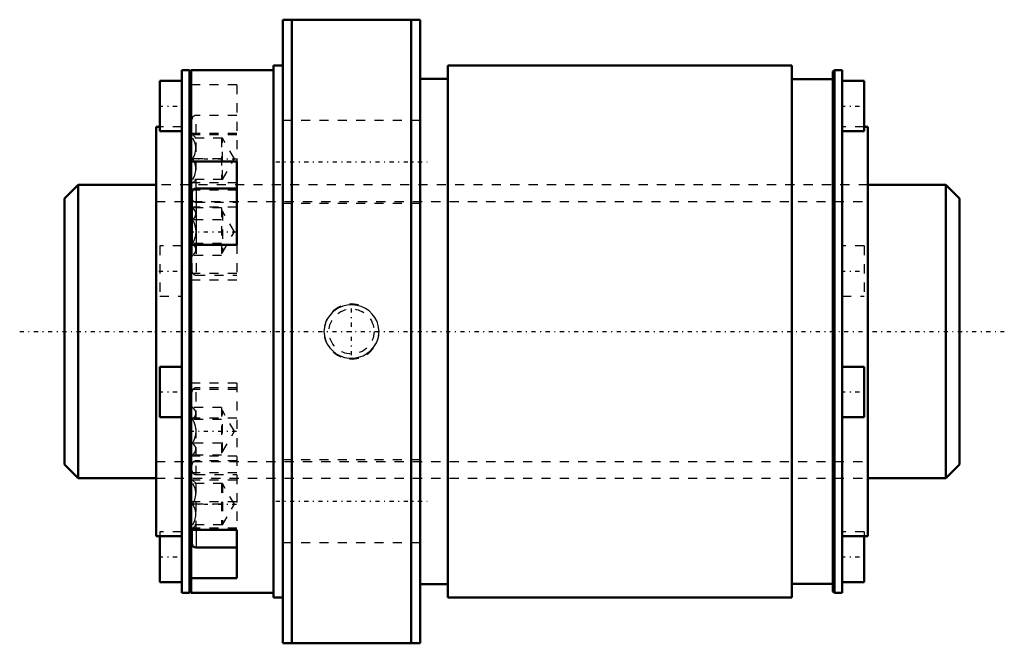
# Model space of a CAD drawing. Header units: millimetres. Extents: x -15 to 92, y -34 to 34.
import ezdxf

# ---------------------------------------------------------------- set-up
doc = ezdxf.new("R2010")
doc.units = ezdxf.units.MM
doc.linetypes.add('Center', pattern=[1.5, 0.45, -0.5, 0.05, -0.5])
doc.linetypes.add('Dashed', pattern=[2, 1, -1])
for name, color, linetype, lineweight in [('2d ConnectionPoints', 7, 'Continuous', 50), ('AM_0', 7, 'Continuous', 50), ('AM_4', 3, 'Continuous', 25), ('AM_5', 3, 'Continuous', 25), ('AM_7', 7, 'Center', 25), ('AM_9', 6, 'Dashed', 25)]:
    doc.layers.add(name, color=color, linetype=linetype, lineweight=lineweight)

# ---------------------------------------------------------------- blocks, each defined once
blk = doc.blocks.new('1_NRR0130BLK3232_3_6Nut_0_in_BLK3232_3_6ZZG1_97_6LC3_N0_1300_4')
at = {"layer": 'AM_0'}
for p, q in [((13.8, 34), (28.8, 34)), ((13.8, 34), (13.8, -34)), ((14.8, 34), (14.8, -34)), ((27.8, 34), (27.8, -34)), ((28.8, 34), (28.8, -34)), ((12.8, 29), (12.8, -29)), ((13.8, 29), (12.8, 29)), ((31.8, 29), (31.8, -29)), ((69.3, 29), (31.8, 29)), ((69.3, 29), (69.3, -29)), ((2.8, 28.5), (2.8, -28.5)), ((3.65, 28.5), (2.8, 28.5)), ((3.8, 28.35), (3.65, 28.5)), ((3.65, 28.5), (3.65, -28.5)), ((12.8, 28.5), (3.8, 28.5)), ((3.8, 28.5), (3.8, -28.5)), ((73.95, 28.5), (73.8, 28.35)), ((73.8, 28.35), (73.8, -28.35)), ((74.8, 28.5), (73.95, 28.5)), ((73.95, 28.5), (73.95, -28.5)), ((74.8, 28.5), (74.8, -28.5)), ((0.4, 27.33), (0.4, 21.83)), ((2.8, 27.33), (0.4, 27.33)), ((31.8, 27.55), (28.8, 27.55)), ((73.8, 27.5), (69.3, 27.5)), ((77.2, 27.33), (74.8, 27.33)), ((77.2, 27.33), (77.2, 21.83)), ((0, 22.3), (0, -22.3)), ((0.4, 22.3), (0, 22.3)), ((0.4, 21.83), (2.8, 21.83)), ((74.8, 21.83), (77.2, 21.83)), ((77.6, 22.3), (77.2, 22.3)), ((77.6, 22.3), (77.6, -22.3)), ((3.8, 18.55), (8.8, 18.55)), ((8.8, 9.46), (8.8, 18.55)), ((3.9, 15.15), (3.9, 9.46)), ((8.8, 15.6), (4.35, 15.6)), ((8.8, 9.46), (3.8, 9.46)), ((0.4, -3.84), (0.4, -9.34)), ((2.8, -3.84), (0.4, -3.84)), ((77.2, -3.84), (74.8, -3.84)), ((77.2, -3.84), (77.2, -9.34)), ((0.4, -9.34), (2.8, -9.34)), ((74.8, -9.34), (77.2, -9.34)), ((0, -22.3), (2.8, -22.3)), ((0.4, -22.3), (0.4, -27.33)), ((3.8, -21.63), (8.8, -21.63)), ((3.9, -21.63), (3.9, -23.11)), ((8.8, -26.88), (8.8, -21.63)), ((74.8, -22.3), (77.6, -22.3)), ((77.2, -22.3), (77.2, -27.33)), ((4.35, -23.56), (8.8, -23.56)), ((0.4, -27.33), (2.8, -27.33)), ((8.8, -26.88), (3.8, -26.88)), ((28.8, -27.55), (31.8, -27.55)), ((69.3, -27.5), (73.8, -27.5)), ((74.8, -27.33), (77.2, -27.33)), ((2.8, -28.5), (3.65, -28.5)), ((3.65, -28.5), (3.8, -28.35)), ((3.8, -28.5), (12.8, -28.5)), ((73.8, -28.35), (73.95, -28.5)), ((73.95, -28.5), (74.8, -28.5)), ((12.8, -29), (13.8, -29)), ((31.8, -29), (69.3, -29)), ((28.8, -34), (13.8, -34))]:
    blk.add_line(p, q, dxfattribs=at)
for centre, start, end in [((4.35, 15.15), 90, 180), ((4.35, -23.11), 180, 270)]:
    blk.add_arc(centre, 0.45, start, end, dxfattribs=at)
at = {"layer": 'AM_4'}
for p, q in [((3.99, 15.42), (3.8, 15.42)), ((4.35, 15.6), (4.35, 9.46)), ((4.35, -21.63), (4.35, -23.56))]:
    blk.add_line(p, q, dxfattribs=at)
at = {"layer": 'AM_5', "linetype": 'Dashed'}
blk.add_arc((21.3, 0), 3, 75, 15, dxfattribs=at)
at = {"layer": 'AM_7'}
for p, q in [((0.28, 24.58), (2.92, 24.58)), ((74.68, 24.58), (77.32, 24.58)), ((3.65, 18.84), (9.04, 18.84)), ((13.05, 18.5), (29.55, 18.5)), ((3.65, 10.88), (9.04, 10.88)), ((0.28, 6.59), (2.92, 6.59)), ((74.68, 6.59), (77.32, 6.59)), ((21.3, -2.58), (21.3, 2.58)), ((0.28, -6.59), (2.92, -6.59)), ((74.68, -6.59), (77.32, -6.59)), ((3.65, -10.88), (9.04, -10.88)), ((3.65, -18.84), (9.04, -18.84)), ((13.05, -18.5), (29.55, -18.5)), ((0.28, -24.58), (2.92, -24.58)), ((74.68, -24.58), (77.32, -24.58))]:
    blk.add_line(p, q, dxfattribs=at)
at = {"layer": 'AM_9'}
for p, q in [((8.8, 26.88), (3.8, 26.88)), ((8.8, 26.88), (8.8, 18.55)), ((3.9, 15.15), (3.9, 23.11)), ((8.8, 23.56), (4.35, 23.56)), ((4.35, 15.6), (4.35, 23.56)), ((28.8, 23), (13.8, 23)), ((2.8, 22.3), (0.4, 22.3)), ((3.8, 21.63), (8.8, 21.63)), ((4.35, 21.09), (3.9, 21.54)), ((77.2, 22.3), (74.8, 22.3)), ((8.8, 21.46), (3.8, 21.46)), ((7.23, 21.09), (4, 21.09)), ((7.13, 21.09), (7.13, 16.59)), ((8.53, 18.84), (7.23, 21.09)), ((7.23, 16.59), (7.23, 21.09)), ((7.13, 18.84), (4, 18.84)), ((7.23, 16.59), (8.53, 18.84)), ((8.8, 16.21), (3.8, 16.21)), ((3.9, 16.14), (4.35, 16.59)), ((7.23, 16.59), (4, 16.59)), ((77.6, 16), (0, 16)), ((8.8, 15.42), (3.99, 15.42)), ((4.35, 14.11), (8.8, 14.11)), ((13.8, 14), (28.8, 14)), ((3.8, 13.59), (8.8, 13.59)), ((4, 13.47), (3.9, 13.57)), ((7.13, 13.47), (4, 13.47)), ((7.13, 13.47), (7.13, 8.28)), ((7.23, 13.12), (7.13, 13.12)), ((7.23, 13.12), (7.23, 8.63)), ((8.53, 10.88), (7.23, 13.12)), ((7.13, 12.17), (4, 12.17)), ((7.23, 8.63), (8.53, 10.88)), ((0.4, 9.34), (0.4, 3.84)), ((2.8, 9.34), (0.4, 9.34)), ((3.9, 9.46), (3.9, 6.6)), ((7.13, 9.58), (4, 9.58)), ((4.35, 9.46), (4.35, 6.15)), ((7.13, 8.63), (7.23, 8.63)), ((8.8, 9.46), (8.8, 5.62)), ((77.2, 9.34), (74.8, 9.34)), ((77.2, 9.34), (77.2, 3.84)), ((3.9, 8.18), (4, 8.28)), ((7.13, 8.28), (4, 8.28)), ((8.8, 6.33), (3.8, 6.33)), ((3.8, 5.62), (8.8, 5.62)), ((4.35, 6.15), (8.8, 6.15)), ((0.4, 3.84), (2.8, 3.84)), ((74.8, 3.84), (77.2, 3.84)), ((8.8, -5.63), (3.8, -5.63)), ((8.8, -6.33), (3.8, -6.33)), ((8.8, -6.15), (4.35, -6.15)), ((4.35, -21.63), (4.35, -6.15)), ((8.8, -5.63), (8.8, -21.63)), ((3.9, -21.63), (3.9, -6.6)), ((4, -8.28), (3.9, -8.18)), ((7.13, -8.28), (4, -8.28)), ((7.13, -8.28), (7.13, -13.47)), ((8.8, -9.46), (3.8, -9.46)), ((7.13, -9.58), (4, -9.58)), ((7.23, -8.63), (7.13, -8.63)), ((8.53, -10.88), (7.23, -8.63)), ((7.23, -13.12), (7.23, -8.63)), ((7.23, -13.12), (8.53, -10.88)), ((7.13, -12.17), (4, -12.17)), ((8.8, -13.59), (3.8, -13.59)), ((3.9, -13.57), (4, -13.47)), ((7.13, -13.47), (4, -13.47)), ((7.13, -13.12), (7.23, -13.12)), ((8.8, -14.11), (4.35, -14.11)), ((28.8, -14), (13.8, -14)), ((0, -16), (77.6, -16)), ((8.8, -15.42), (3.8, -15.42)), ((4.35, -15.6), (8.8, -15.6)), ((8.8, -16.21), (3.8, -16.21)), ((4.35, -16.59), (3.9, -16.14)), ((7.23, -16.59), (4, -16.59)), ((7.13, -16.59), (7.13, -21.09)), ((8.53, -18.84), (7.23, -16.59)), ((7.23, -16.59), (7.23, -21.09)), ((3.8, -18.55), (8.8, -18.55)), ((7.13, -18.84), (4, -18.84)), ((7.23, -21.09), (8.53, -18.84)), ((8.8, -21.46), (3.8, -21.46)), ((3.9, -21.54), (4.35, -21.09)), ((7.23, -21.09), (4, -21.09)), ((0.4, -21.83), (0.4, -22.3)), ((2.8, -21.83), (0.4, -21.83)), ((77.2, -21.83), (74.8, -21.83)), ((77.2, -21.83), (77.2, -22.3)), ((13.8, -23), (28.8, -23))]:
    blk.add_line(p, q, dxfattribs=at)
for points in [[(4, 18.84), (4.23, 19.31), (4.34, 19.82), (4.34, 20.18), (4.25, 20.55), (4, 21.09)], [(4, 16.59), (4.23, 17.06), (4.34, 17.57), (4.34, 17.93), (4.25, 18.3), (4, 18.84)], [(4, 12.17), (4.23, 12.44), (4.34, 12.74), (4.34, 12.95), (4.25, 13.16), (4, 13.47)], [(4, 9.58), (4.19, 10.02), (4.31, 10.48), (4.35, 10.95), (4.28, 11.43), (4.13, 11.88), (4, 12.17)], [(4, 8.28), (4.23, 8.55), (4.34, 8.84), (4.34, 9.05), (4.25, 9.26), (4, 9.58)], [(19.21, 2.09), (18.92, 1.76), (18.67, 1.4), (18.47, 0.95), (18.34, 0.48), (18.3, 0), (18.34, -0.48), (18.46, -0.94), (18.65, -1.37), (18.92, -1.77), (19.25, -2.12), (19.64, -2.42), (20.07, -2.65), (20.55, -2.82), (21.05, -2.9), (21.57, -2.9), (22.08, -2.81), (22.57, -2.64), (23.02, -2.38), (23.42, -2.06), (23.75, -1.67), (24.01, -1.24), (24.19, -0.78), (24.28, -0.3), (24.29, 0.18), (24.22, 0.65), (24.08, 1.1), (23.85, 1.52), (23.57, 1.9), (23.21, 2.24), (22.81, 2.51), (22.35, 2.72), (21.87, 2.85), (21.36, 2.91), (20.84, 2.87), (20.34, 2.75), (19.86, 2.55), (19.52, 2.34), (19.21, 2.09)], [(4, -9.58), (4.23, -9.31), (4.34, -9.01), (4.34, -8.8), (4.25, -8.59), (4, -8.28)], [(4, -12.17), (4.19, -11.73), (4.31, -11.27), (4.35, -10.8), (4.28, -10.32), (4.13, -9.87), (4, -9.58)], [(4, -13.47), (4.23, -13.2), (4.34, -12.91), (4.34, -12.7), (4.25, -12.49), (4, -12.17)], [(4, -18.84), (4.23, -18.37), (4.34, -17.85), (4.34, -17.49), (4.25, -17.13), (4, -16.59)], [(4, -21.09), (4.23, -20.62), (4.34, -20.1), (4.34, -19.74), (4.25, -19.38), (4, -18.84)]]:
    blk.add_lwpolyline(points, dxfattribs=at)
blk.add_circle((21.3, 0), 2.46, dxfattribs=at)
for centre, start, end in [((4.35, 23.11), 90, 180), ((4.35, 14.56), 180, 270), ((4.35, 6.6), 180, 270), ((4.35, -6.6), 90, 180), ((4.35, -14.56), 90, 180), ((4.35, -15.15), 180, 270)]:
    blk.add_arc(centre, 0.45, start, end, dxfattribs=at)
blk = doc.blocks.new('2_NZZ0130BLK3232_3_60Shaft_0_in_BLK3232_3_6ZZG1_97_6LC3_N0_1300_4')
at = {"layer": 'AM_0'}
for p, q in [((-8.5, 16), (-10, 14.5)), ((0, 16), (-8.5, 16)), ((-8.5, 16), (-8.5, -16)), ((86.1, 16), (77.6, 16)), ((86.1, 16), (86.1, -16)), ((87.6, 14.5), (86.1, 16)), ((-10, 14.5), (-10, -14.5)), ((87.6, 14.5), (87.6, -14.5)), ((-10, -14.5), (-8.5, -16)), ((86.1, -16), (87.6, -14.5)), ((-8.5, -16), (0, -16)), ((77.6, -16), (86.1, -16))]:
    blk.add_line(p, q, dxfattribs=at)
at = {"layer": 'AM_5', "linetype": 'Dashed'}
for p, q in [((0, 14.1595), (77.6, 14.1595)), ((0, -14.1595), (77.6, -14.1595))]:
    blk.add_line(p, q, dxfattribs=at)
at = {"layer": 'AM_7'}
blk.add_line((-14.88, 0), (92.48, 0), dxfattribs=at)
at = {"layer": 'AM_9'}
for p, q in [((77.6, 16), (0, 16)), ((0, -16), (77.6, -16))]:
    blk.add_line(p, q, dxfattribs=at)

msp = doc.modelspace()

# ---------------------------------------------------------------- linework, layer by layer
at = {"layer": '2d ConnectionPoints'}
msp.add_point((0, 0), dxfattribs=at)

# ---------------------------------------------------------------- block references
for name in ['1_NRR0130BLK3232_3_6Nut_0_in_BLK3232_3_6ZZG1_97_6LC3_N0_1300_4', '2_NZZ0130BLK3232_3_60Shaft_0_in_BLK3232_3_6ZZG1_97_6LC3_N0_1300_4']:
    msp.add_blockref(name, (0, 0))

doc.saveas('drawing.dxf')
